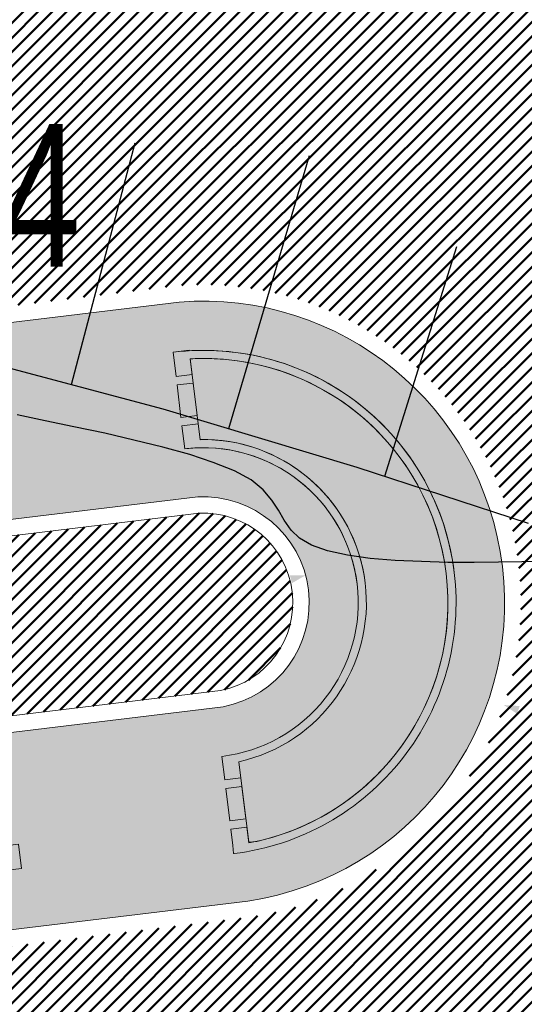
# Model space of a CAD drawing. Extents: x 2931 to 5026, y -2784 to 809.
# Tile 125 of 170: x 3221 to 3227, y -114 to -102. Entities that reach past the tile are written whole.
import ezdxf

# ---------------------------------------------------------------- set-up
doc = ezdxf.new("R2010")
doc.units = 0
doc.header["$MEASUREMENT"] = 0
doc.linetypes.add('CONTI', pattern=[0])
doc.layers.add('.', color=7, linetype='Continuous', lineweight=15)
for name, color, linetype in [('GORIZDEFAULT', 32, 'CONTI'), ('OTKOSDEFAULT', 32, 'CONTI'), ('PDF_2D - Общий', 7, 'Continuous'), ('PI_OTDEFAULT', 172, 'CONTI')]:
    doc.layers.add(name, color=color, linetype=linetype)
doc.layers.add('PDF_Размер - Конструктив', color=7, linetype='Continuous', true_color=0x66b6ff)
doc.styles.add('SHRFT', font='TXT', dxfattribs={"width": 0.75})
pattern_1 = [(45, (0, 1538.843632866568), (-0.08838834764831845, 0.08838834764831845), [])]

# ---------------------------------------------------------------- blocks, each defined once
blk = doc.blocks.new('bstrtthtytt434')
at = {"layer": 'GORIZDEFAULT', "color": 32}
blk.add_lwpolyline([(3227.217145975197, 615.605820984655), (3226.953206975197, 615.599812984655), (3226.667209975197, 615.597470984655), (3226.367243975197, 615.5929169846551), (3226.045220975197, 615.592026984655), (3225.720984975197, 615.605105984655), (3225.396748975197, 615.618184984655), (3225.092358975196, 615.641566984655), (3224.813691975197, 615.683340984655), (3224.568839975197, 615.737629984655), (3224.371768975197, 615.806645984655), (3224.222480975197, 615.890388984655), (3224.120973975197, 615.988858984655), (3224.037100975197, 616.1115999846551), (3223.967195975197, 616.2365529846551), (3223.883322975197, 616.3592939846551), (3223.777391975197, 616.4856999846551), (3223.629555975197, 616.6054699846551), (3223.425848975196, 616.716389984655), (3223.166268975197, 616.8184609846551), (3222.878753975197, 616.916106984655), (3222.549333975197, 617.007115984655), (3222.191977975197, 617.093700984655), (3221.834621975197, 617.180284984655), (3221.457420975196, 617.256566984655), (3221.102276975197, 617.3291839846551), (3220.761101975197, 617.404012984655)], dxfattribs=at)
at = {"layer": 'OTKOSDEFAULT', "color": 32}
for p, q in [((3221.425558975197, 617.774142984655), (3222.208615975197, 620.7403739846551)), ((3223.357960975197, 617.2354189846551), (3224.345224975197, 620.5847939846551)), ((3225.269063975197, 616.6503659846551), (3226.154385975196, 619.4681319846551)), ((3220.049795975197, 618.1432989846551), (3222.546167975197, 617.479121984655)), ((3222.546167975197, 617.479121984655), (3224.929340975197, 616.761220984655)), ((3224.929340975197, 616.761220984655), (3227.027970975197, 616.077002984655))]:
    blk.add_line(p, q, dxfattribs=at)
at = {"layer": 'PI_OTDEFAULT', "color": 0, "style": 'SHRFT', "width": 0.75}
blk.add_text('297.84', height=1.75, dxfattribs=at).set_placement((3216.171318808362, 619.2231326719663))

msp = doc.modelspace()

# ---------------------------------------------------------------- hatches: boundary and pattern name
at = {"layer": '.', "linetype": 'ByBlock', "lineweight": 50}
h = msp.add_hatch(dxfattribs=at)
h.set_pattern_fill('ANSI31', color=252)
h.set_pattern_definition(pattern_1)
edge = h.paths.add_edge_path()
edge.add_line((3056.579508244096, -13.72810971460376), (3060.468574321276, -22.94088155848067))
edge.add_line((3060.468574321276, -22.94088155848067), (3091.428099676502, -9.871672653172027))
edge.add_arc((3092.594819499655, -12.63550420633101), 2.999999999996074, 59.08883293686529, 112.8864824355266, ccw=False)
edge.add_line((3094.135944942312, -10.06160980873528), (3125.421424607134, -28.79386577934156))
edge.add_arc((3123.880299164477, -31.36776017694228), 3.000000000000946, 6.846905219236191, 59.0888329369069, ccw=False)
edge.add_line((3126.858903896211, -31.0101097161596), (3145.92372928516, -189.7868633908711))
edge.add_line((3145.92372928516, -189.7868633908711), (3153.629677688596, -253.9639773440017))
edge.add_line((3153.629677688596, -253.9639773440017), (3155.627738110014, -291.0431588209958))
edge.add_line((3155.627738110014, -291.0431588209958), (3160.809987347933, -390.8336176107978))
edge.add_arc((3157.814024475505, -390.9892018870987), 2.999999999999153, -86.74722545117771, 2.9727744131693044, ccw=False)
edge.add_line((3157.984247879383, -393.9843686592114), (3050.375705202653, -400.1000522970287))
edge.add_line((3050.375705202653, -400.1000522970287), (3050.943116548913, -410.0839415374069))
edge.add_line((3050.943116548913, -410.0839415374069), (3313.191871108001, -395.2423217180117))
edge.add_line((3313.191871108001, -395.2423217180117), (3312.624459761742, -385.2584324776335))
edge.add_line((3312.624459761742, -385.2584324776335), (3173.95866141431, -393.0764996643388))
edge.add_arc((3173.788438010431, -390.0813328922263), 2.999999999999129, 182.972774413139, 273.2527745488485, ccw=False)
edge.add_line((3170.792475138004, -390.2369171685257), (3164.49681413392, -269.5578782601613))
edge.add_line((3164.49681413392, -269.5578782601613), (3163.4838931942, -250.9031565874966))
edge.add_line((3163.4838931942, -250.9031565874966), (3160.81852438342, -229.0071751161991))
edge.add_arc((3164.480270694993, -229.3400365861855), 3.67684413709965, 91.76941746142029, 174.8059522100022, ccw=False)
edge.add_line((3164.36673985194, -225.6649456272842), (3165.328204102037, -225.5721756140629))
edge.add_line((3165.328204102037, -225.5721756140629), (3157.302999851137, -143.7639337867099))
edge.add_arc((3156.299241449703, -137.2508763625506), 6.589950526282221, 187.8889569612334, 278.7611968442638, ccw=False)
edge.add_line((3149.771658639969, -138.1553710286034), (3140.934979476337, -64.3232824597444))
edge.add_line((3140.934979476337, -64.3232824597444), (3139.504408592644, -51.66150844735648))
edge.add_line((3139.504408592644, -51.66150844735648), (3136.203008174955, -24.94942472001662))
edge.add_arc((3133.224403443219, -25.3070751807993), 3.000000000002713, 6.84690521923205, 59.08883293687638)
edge.add_line((3134.765528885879, -22.73318078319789), (3099.87037971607, -1.839626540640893))
edge.add_arc((3101.693711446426, 0.8191406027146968), 3.223907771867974, 157.9186088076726, 235.5584146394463, ccw=False)
edge.add_line((3098.706274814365, 2.031082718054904), (3108.700353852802, 18.51741190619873))
edge.add_arc((3111.264605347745, 16.96029461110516), 3.00000000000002, 58.73218183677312, 148.732181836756, ccw=False)
edge.add_line((3112.821722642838, 19.524546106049), (3205.618491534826, -36.82540788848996))
edge.add_line((3205.618491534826, -36.82540788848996), (3207.292050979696, -37.73551597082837))
edge.add_line((3207.292050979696, -37.73551597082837), (3243.014474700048, -51.08095955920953))
edge.add_line((3243.014474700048, -51.08095955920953), (3266.942729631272, -59.95543376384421))
edge.add_line((3266.942729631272, -59.95543376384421), (3413.241120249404, -148.0148327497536))
edge.add_line((3413.241120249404, -148.0148327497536), (3418.398145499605, -139.4471556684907))
edge.add_line((3418.398145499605, -139.4471556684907), (3272.099754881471, -51.38775668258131))
edge.add_line((3272.099754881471, -51.38775668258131), (3270.420061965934, -50.57949861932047))
edge.add_line((3270.420061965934, -50.57949861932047), (3212.929790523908, -29.25759560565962))
edge.add_line((3212.929790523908, -29.25759560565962), (3210.80888251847, -28.27790290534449))
edge.add_line((3210.80888251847, -28.27790290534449), (3103.502412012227, 36.8829291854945))
edge.add_arc((3105.05952930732, 39.44718068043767), 2.999999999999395, 149.0720988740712, 238.7321818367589, ccw=False)
edge.add_line((3102.486085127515, 40.98905780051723), (3107.443599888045, 49.26331476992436))
edge.add_line((3107.443599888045, 49.26331476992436), (3098.865452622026, 54.4029051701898))
edge.add_line((3098.865452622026, 54.4029051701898), (3093.95672483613, 46.21007528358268))
edge.add_arc((3091.383280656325, 47.75195240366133), 2.999999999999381, 238.7321818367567, 329.07209887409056, ccw=False)
edge.add_line((3089.826163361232, 45.1877009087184), (3029.258160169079, 81.96704392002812))
edge.add_line((3029.258160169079, 81.96704392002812), (3024.067769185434, 73.41953893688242))
edge.add_line((3024.067769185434, 73.41953893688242), (3099.145714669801, 27.82917167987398))
edge.add_arc((3097.588597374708, 25.26492018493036), 2.999999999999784, -31.267816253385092, 58.732181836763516, ccw=False)
edge.add_line((3100.152848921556, 23.70780297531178), (3084.60404677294, -1.897871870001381))
edge.add_line((3084.60404677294, -1.897871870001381), (3056.579508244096, -13.72810971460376))
h = msp.add_hatch(dxfattribs=at)
h.set_pattern_fill('ANSI31', color=72)
h.set_pattern_definition(pattern_1)
edge = h.paths.add_edge_path()
edge.add_line((3198.64854658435, -233.9982292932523), (3204.228626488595, -233.367908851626))
edge.add_line((3204.228626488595, -233.367908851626), (3205.797166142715, -247.2772469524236))
edge.add_line((3205.797166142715, -247.2772469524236), (3240.426562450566, -243.3715045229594))
edge.add_line((3240.426562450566, -243.3715045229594), (3240.44861768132, -243.5670523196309))
edge.add_line((3240.44861768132, -243.5670523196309), (3240.049289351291, -243.6131888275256))
edge.add_line((3240.049289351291, -243.6131888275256), (3241.597948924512, -257.3325680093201))
edge.add_line((3241.597948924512, -257.3325680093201), (3241.996162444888, -257.2875539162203))
edge.add_line((3241.996162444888, -257.2875539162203), (3242.018783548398, -257.4876696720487))
edge.add_line((3242.018783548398, -257.4876696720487), (3164.317276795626, -266.2513821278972))
edge.add_line((3164.317276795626, -266.2513821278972), (3165.502113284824, -288.8280605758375))
edge.add_line((3165.502113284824, -288.8280605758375), (3169.410030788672, -288.6174773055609))
edge.add_line((3169.410030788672, -288.6174773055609), (3168.370118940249, -270.1494968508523))
edge.add_line((3168.370118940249, -270.1494968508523), (3257.968945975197, -265.5127645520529))
edge.add_line((3257.968945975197, -265.5127645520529), (3268.704736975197, -264.363641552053))
edge.add_line((3268.704736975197, -264.363641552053), (3270.714068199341, -264.0976909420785))
edge.add_line((3270.714068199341, -264.0976909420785), (3269.535281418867, -254.5865488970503))
edge.add_line((3269.535281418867, -254.5865488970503), (3268.265415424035, -250.5242778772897))
edge.add_line((3268.265415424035, -250.5242778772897), (3268.137689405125, -237.8869574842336))
edge.add_line((3268.137689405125, -237.8869574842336), (3268.591353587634, -237.8957471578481))
edge.add_line((3268.591353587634, -237.8957471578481), (3271.151259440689, -217.8078710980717))
edge.add_line((3271.151259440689, -217.8078710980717), (3253.464385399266, -139.7315859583))
edge.add_line((3253.464385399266, -139.7315859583), (3246.166203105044, -104.1000850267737))
edge.add_line((3246.166203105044, -104.1000850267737), (3240.206266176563, -67.14129080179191))
edge.add_line((3240.206266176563, -67.14129080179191), (3243.364342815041, -51.6850304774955))
edge.add_line((3243.364342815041, -51.6850304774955), (3206.455271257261, -37.28046192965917))
edge.add_line((3206.455271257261, -37.28046192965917), (3113.046281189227, 16.0351873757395))
edge.add_line((3113.046281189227, 16.0351873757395), (3101.14519328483, -2.589174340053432))
edge.add_line((3101.14519328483, -2.589174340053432), (3134.765528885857, -22.73318078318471))
edge.add_arc((3133.22440344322, -25.30707518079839), 3.000000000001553, 6.849462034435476, 59.088832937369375, ccw=False)
edge.add_line((3136.202992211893, -24.94929180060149), (3146.943135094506, -114.3790974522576))
edge.add_line((3146.943135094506, -114.3790974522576), (3222.727371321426, -105.2196071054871))
edge.add_arc((3223.040655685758, -109.1062787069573), 3.899277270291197, 6.922887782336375, 94.60835138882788, ccw=False)
edge.add_arc((3223.040740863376, -109.1063082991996), 3.899196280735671, -81.47081594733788, 6.923470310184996, ccw=False)
edge.add_line((3223.619042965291, -112.9623812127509), (3196.190003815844, -116.2775442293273))
edge.add_arc((3198.473142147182, -133.8391582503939), 17.70940449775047, 97.40732442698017, 105.2026607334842)
edge.add_arc((3203.298833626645, -151.5864774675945), 36.10110462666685, 105.2072041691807, 108.1649889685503)
edge.add_arc((3188.026555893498, -103.8843184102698), 13.9895464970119, 277.1896508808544, 286.6895548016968, ccw=False)
edge.add_line((3189.777404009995, -117.7638696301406), (3187.842487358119, -117.9977488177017))
edge.add_arc((3184.99443761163, -119.8527308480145), 3.398874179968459, 6.9207488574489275, 33.07686530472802, ccw=False)
edge.add_arc((3184.993523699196, -119.8531430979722), 3.399831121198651, -83.07989968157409, 6.925789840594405, ccw=False)
edge.add_arc((3184.99346771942, -119.8528274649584), 3.400151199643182, 163.5011670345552, 276.9203959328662, ccw=False)
edge.add_line((3181.733315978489, -118.887198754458), (3147.972979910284, -122.9616568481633))
edge.add_line((3147.972979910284, -122.9616568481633), (3149.771658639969, -138.1553710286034))
edge.add_arc((3156.299241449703, -137.250876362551), 6.589950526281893, 187.88895696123, 278.7611968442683)
edge.add_line((3157.302999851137, -143.7639337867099), (3156.287946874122, -133.4165710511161))
edge.add_arc((3165.559726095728, -133.8587791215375), 9.282318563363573, 100.07270603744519, 177.2694053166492, ccw=False)
edge.add_line((3163.936269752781, -124.7195325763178), (3168.630711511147, -124.2499606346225))
edge.add_arc((3169.037464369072, -133.4535894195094), 9.212612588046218, 9.79482017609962, 92.53053086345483, ccw=False)
edge.add_line((3178.11578730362, -131.8863359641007), (3178.310066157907, -133.8285958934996))
edge.add_line((3178.310066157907, -133.8285958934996), (3182.539779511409, -140.6002705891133))
edge.add_line((3182.539779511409, -140.6002705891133), (3183.799722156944, -153.4426529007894))
edge.add_line((3183.799722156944, -153.4426529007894), (3187.002343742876, -153.1223035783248))
edge.add_line((3187.002343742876, -153.1223035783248), (3189.210950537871, -176.0426059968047))
edge.add_line((3189.210950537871, -176.0426059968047), (3186.060597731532, -176.3577270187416))
edge.add_line((3186.060597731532, -176.3577270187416), (3186.254695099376, -178.2981725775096))
edge.add_line((3186.254695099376, -178.2981725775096), (3183.233715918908, -183.4610461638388))
edge.add_arc((3187.73220544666, -183.0135000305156), 4.520697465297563, 185.6815518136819, 272.2770185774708)
edge.add_line((3187.911817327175, -187.5306280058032), (3193.870304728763, -186.9346170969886))
edge.add_arc((3192.734762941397, -182.3697598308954), 4.703974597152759, 283.9692133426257, 366.943481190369)
edge.add_line((3197.404238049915, -181.8010954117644), (3197.262375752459, -180.521815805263))
edge.add_line((3197.262375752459, -180.521815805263), (3193.661081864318, -179.03544577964))
edge.add_line((3193.661081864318, -179.03544577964), (3192.899904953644, -171.6494764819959))
edge.add_line((3192.899904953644, -171.6494764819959), (3189.682132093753, -171.97134134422))
edge.add_line((3189.682132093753, -171.97134134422), (3185.735106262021, -132.5118224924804))
edge.add_line((3185.735106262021, -132.5118224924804), (3188.844983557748, -132.2007501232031))
edge.add_line((3188.844983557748, -132.2007501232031), (3188.789684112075, -131.5932766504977))
edge.add_arc((3202.589761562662, -135.0886604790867), 14.23586477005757, 99.41612415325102, 165.7866270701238, ccw=False)
edge.add_line((3200.260722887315, -121.0446074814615), (3222.923904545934, -118.7776725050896))
edge.add_arc((3223.460798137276, -131.7520897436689), 12.98552106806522, 5.712137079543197, 92.3696013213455, ccw=False)
edge.add_line((3236.381839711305, -130.4596339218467), (3237.467507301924, -141.3317091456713))
edge.add_line((3237.467507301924, -141.3317091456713), (3245.489102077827, -221.5258309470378))
edge.add_arc((3232.636911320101, -222.1472607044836), 12.86720568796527, -83.64731502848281, 2.7682123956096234, ccw=False)
edge.add_line((3234.060644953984, -234.9354570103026), (3215.68325286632, -236.7736963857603))
edge.add_arc((3214.378686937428, -224.0534579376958), 12.78696048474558, 185.7956058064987, 275.8556841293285, ccw=False)
edge.add_line((3201.657087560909, -225.3446851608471), (3199.058106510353, -199.2701287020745))
edge.add_arc((3194.432319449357, -199.7328333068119), 4.648870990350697, 5.712137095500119, 93.3895282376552)
edge.add_line((3194.157459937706, -195.0920948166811), (3187.347289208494, -195.7837338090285))
edge.add_arc((3187.957506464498, -200.1406955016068), 4.399486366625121, 97.97273957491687, 185.7133964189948)
edge.add_line((3183.579875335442, -200.5786749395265), (3184.27298960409, -207.5071628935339))
edge.add_line((3184.27298960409, -207.5071628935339), (3184.892601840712, -207.998310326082))
edge.add_line((3184.892601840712, -207.998310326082), (3197.794868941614, -206.7713440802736))
edge.add_line((3197.794868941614, -206.7713440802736), (3199.787466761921, -227.5022030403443))
edge.add_arc((3189.185059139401, -228.6279906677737), 10.66200943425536, -84.22149646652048, 6.061084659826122, ccw=False)
edge.add_line((3190.258542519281, -239.2358216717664), (3179.89345328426, -240.2847402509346))
edge.add_arc((3178.567549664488, -227.3323604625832), 13.02006768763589, 184.5809880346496, 275.8448699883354, ccw=False)
edge.add_line((3165.58907542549, -228.372249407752), (3165.328204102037, -225.5721756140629))
edge.add_line((3165.328204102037, -225.5721756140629), (3164.846212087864, -225.6186821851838))
edge.add_line((3164.846212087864, -225.6186821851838), (3167.773249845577, -251.5658911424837))
edge.add_line((3167.773249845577, -251.5658911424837), (3200.231651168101, -247.9048636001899))
edge.add_line((3200.231651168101, -247.9048636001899), (3198.64854658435, -233.9982292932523))
h = msp.add_hatch(dxfattribs=at)
h.set_pattern_fill('ANSI31', color=72)
h.set_pattern_definition(pattern_1)
h.paths.add_polyline_path([(3181.397646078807, -116.1073916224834, -1.563286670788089), (3187.542640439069, -115.5157951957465), (3189.473089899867, -115.2824584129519, 0.06172320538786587), (3192.340277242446, -114.4665205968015, -0.0533669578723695), (3195.849529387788, -113.4983202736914), (3223.255860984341, -110.182993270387, 0.9294012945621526), (3222.992741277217, -108.0078998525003), (3198.199388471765, -111.0029883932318, -0.1751279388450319), (3194.856767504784, -110.1837160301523, 0.209518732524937), (3193.64573872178, -109.7921316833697), (3181.943402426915, -111.2065278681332, 0.1877390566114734), (3180.929256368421, -112.7102305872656, -0.2401408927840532), (3178.297140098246, -116.4317742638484), (3165.786678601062, -117.9438394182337), (3165.456697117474, -115.2136524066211), (3151.179601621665, -116.9392705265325), (3151.517940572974, -119.7299607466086)])
at = {"lineweight": 40, "true_color": 0xcfcfcf}
h = msp.add_hatch(color=254, dxfattribs=at)
h.dxf.hatch_style = 1
h.paths.add_polyline_path([(3181.257465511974, -114.7662098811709, -0.4142388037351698), (3183.959880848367, -111.3166759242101, -0.4142388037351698), (3187.409283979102, -114.0192582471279, -0.156351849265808), (3187.05362146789, -115.8770728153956), (3189.513221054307, -115.5797890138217), (3189.537327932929, -115.7783308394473), (3189.58956537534, -116.2127013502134), (3189.390515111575, -116.2367689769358), (3189.402568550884, -116.3360398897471), (3189.601618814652, -116.3119722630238), (3189.652845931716, -116.7338736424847), (3189.45379566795, -116.7579412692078), (3189.46584910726, -116.8572121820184), (3189.664899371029, -116.8331445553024), (3189.741243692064, -117.4660568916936), (3187.288096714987, -117.7625572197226, -0.1557464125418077), (3188.07470491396, -119.4788571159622, -0.2317036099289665), (3187.178437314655, -122.057729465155), (3187.32672732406, -122.0428964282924, 0.2221933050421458), (3188.170004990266, -119.467285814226, 0.1408534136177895), (3187.480835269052, -117.8399901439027), (3189.752800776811, -117.5653880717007, 0.04141170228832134), (3191.984219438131, -117.0937366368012, -0.01287528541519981), (3193.771172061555, -116.5579913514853, -0.03411056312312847), (3196.1649042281, -116.0791229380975), (3223.592156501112, -112.7641768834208, 0.4058007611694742), (3226.712962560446, -108.6603924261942, 0.4021253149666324), (3222.74735845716, -105.4186491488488), (3146.949978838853, -114.5797144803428), (3149.771658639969, -138.1553710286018), (3147.950521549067, -122.7719476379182), (3156.921480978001, -121.6849391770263), (3156.921437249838, -121.6845790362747), (3182.028230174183, -118.6501231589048, 0.1273604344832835), (3181.816666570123, -120.2387059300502, 0.4142402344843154), (3185.379045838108, -123.0296650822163, 0.1212819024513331), (3186.809641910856, -122.4876415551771), (3186.8012619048, -122.4038642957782), (3186.803950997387, -122.3743489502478, -0.1261586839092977), (3185.367486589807, -122.9344642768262, -0.414239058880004), (3181.911966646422, -120.2271346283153, -0.1559367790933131), (3182.266642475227, -118.3694902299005), (3179.813495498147, -118.6659905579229), (3179.737151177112, -118.033078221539), (3179.935498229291, -118.0090956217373), (3179.923510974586, -117.9098167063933), (3179.725097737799, -117.9338073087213), (3179.673870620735, -117.5119059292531), (3179.872565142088, -117.4878813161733), (3179.860577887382, -117.3886024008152), (3179.661817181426, -117.4126350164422), (3179.58547286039, -116.7797226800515), (3182.045568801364, -116.4823786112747, -0.15614960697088)])
h.paths.add_polyline_path([(3177.307054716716, -112.4215759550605), (3177.373348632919, -112.9675659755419), (3177.374341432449, -112.9674461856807), (3177.308047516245, -112.4214561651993)], flags=0)
h.paths.add_polyline_path([(3171.893676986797, -116.8028170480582), (3171.593830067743, -114.3208634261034), (3171.792383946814, -114.2968558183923), (3172.092230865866, -116.7788094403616), (3177.751046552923, -116.0948407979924), (3177.457332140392, -113.6625098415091), (3176.960841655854, -113.7225416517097), (3176.948788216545, -113.6232707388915), (3177.445343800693, -113.5632310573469), (3177.385402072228, -113.0668368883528), (3177.583961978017, -113.0428789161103), (3177.961659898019, -116.1701537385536), (3166.048354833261, -117.6100145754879), (3165.736454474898, -115.0287900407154), (3165.670656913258, -114.4827397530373), (3165.869210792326, -114.4587321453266), (3166.23485527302, -117.4867360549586)], flags=0)
h.paths.add_polyline_path([(3178.236302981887, -116.2376922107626, 0.2107848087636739), (3180.631489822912, -113.1781834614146), (3180.733321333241, -112.6686946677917, -0.1928085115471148), (3181.87114312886, -111.0137823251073), (3193.623617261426, -109.5933487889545, -0.2075606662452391), (3194.978970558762, -110.0245257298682, 0.1744475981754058), (3198.176770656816, -110.8042657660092), (3222.975688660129, -107.8085518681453, -0.3945143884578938), (3224.333546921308, -108.9485447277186, -0.394851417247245), (3223.28644252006, -110.3807487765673), (3195.878103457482, -113.6963196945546, 0.05745828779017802), (3192.155797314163, -114.7568678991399, -0.05072584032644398), (3189.501167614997, -115.4805181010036), (3187.228705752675, -115.7551804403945, 0.1412550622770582), (3187.510043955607, -114.0070240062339, 0.4142343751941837), (3183.947664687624, -111.2160648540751, 0.4141757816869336), (3181.156705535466, -114.7784441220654, 0.1269035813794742), (3181.739940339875, -116.2675007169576), (3151.342148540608, -119.9414161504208), (3150.956934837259, -116.7646866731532), (3165.631150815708, -114.9911583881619), (3165.961131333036, -117.7212892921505)], flags=16)
h.paths.add_polyline_path([(3169.018638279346, -114.6824488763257), (3169.006584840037, -114.5831779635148), (3169.502975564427, -114.5232085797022), (3169.51502900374, -114.6224794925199)], flags=0)
h.paths.add_polyline_path([(3168.514594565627, -112.178044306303), (3168.512611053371, -112.1782851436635), (3168.807914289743, -114.6103728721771), (3168.808438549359, -114.6103092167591)], flags=0)
h.paths.add_polyline_path([(3178.297140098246, -116.4317742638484, 0.2129787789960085), (3180.826739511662, -113.2223713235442), (3180.929256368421, -112.7102305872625, -0.1877390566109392), (3181.943402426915, -111.2065278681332), (3193.645738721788, -109.7921316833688, -0.2095187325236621), (3194.856767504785, -110.1837160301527, 0.1751279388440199), (3198.199388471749, -111.0029883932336), (3222.992741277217, -108.0078998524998, -0.3928100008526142), (3224.135005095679, -108.9726516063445, -0.3931683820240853), (3223.255485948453, -110.1830386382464), (3195.849529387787, -113.4983202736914, 0.05746184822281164), (3192.081367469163, -114.5711351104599, -0.0506238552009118), (3189.473089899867, -115.2824584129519), (3187.542640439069, -115.5157951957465, 0.1148720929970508), (3187.70858578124, -113.9829171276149, 0.4142371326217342), (3183.923557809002, -111.0175230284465, 0.4141819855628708), (3180.958163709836, -114.8025510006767, 0.102348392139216), (3181.397646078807, -116.1073916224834), (3156.708813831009, -119.0913506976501), (3156.372806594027, -116.3115843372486), (3165.456703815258, -115.2137078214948), (3165.786684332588, -117.9438387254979)], flags=0)
h.paths.add_polyline_path([(3168.522253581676, -114.7424678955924), (3168.024906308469, -114.8028556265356), (3168.012816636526, -114.7032863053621), (3168.510200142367, -114.6431969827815)], flags=0)
h.paths.add_polyline_path([(3170.01141370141, -114.5624604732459), (3169.999360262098, -114.4631895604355), (3170.495750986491, -114.4032201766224), (3170.507804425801, -114.5024910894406)], flags=0)
h.paths.add_polyline_path([(3167.533515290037, -114.8625201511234), (3167.033189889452, -114.9232694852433), (3167.021033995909, -114.8231547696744), (3167.521395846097, -114.7627056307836)], flags=0)
h.paths.add_polyline_path([(3171.004189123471, -114.4424720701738), (3170.992135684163, -114.343201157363), (3171.488526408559, -114.2832317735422), (3171.500579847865, -114.3825026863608)], flags=0)
h.paths.add_polyline_path([(3166.540806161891, -114.9830545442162), (3166.040480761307, -115.0438038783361), (3166.028258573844, -114.9431431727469), (3166.528620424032, -114.8826940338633)], flags=0)
h.paths.add_polyline_path([(3171.996964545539, -114.3224836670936), (3171.98491110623, -114.2232127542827), (3172.48130183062, -114.1632433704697), (3172.493355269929, -114.262514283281)], flags=0)
h.paths.add_polyline_path([(3165.935008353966, -115.0047824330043), (3165.736454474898, -115.0287900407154), (3165.670656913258, -114.4827397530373), (3165.869210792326, -114.4587321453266)], flags=0)
h.paths.add_polyline_path([(3165.857157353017, -114.3594612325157), (3165.658603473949, -114.3834688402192), (3165.592309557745, -113.8374788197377), (3165.790863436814, -113.8134712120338)], flags=0)
h.paths.add_polyline_path([(3172.989739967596, -114.2024952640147), (3172.977686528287, -114.1032243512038), (3173.474077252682, -114.0432549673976), (3173.486130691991, -114.1425258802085)], flags=0)
h.paths.add_polyline_path([(3165.778809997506, -113.714200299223), (3165.580256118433, -113.7382079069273), (3165.514458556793, -113.1921576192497), (3165.713012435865, -113.1681500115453)], flags=0)
h.paths.add_polyline_path([(3173.98251538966, -114.0825068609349), (3173.970461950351, -113.983235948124), (3174.466852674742, -113.9232665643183), (3174.478906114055, -114.022537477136)], flags=0)
h.paths.add_polyline_path([(3174.975290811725, -113.9625184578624), (3174.963237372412, -113.8632475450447), (3175.45962809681, -113.803278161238), (3175.47168153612, -113.9025490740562)], flags=0)
h.paths.add_polyline_path([(3163.221862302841, -115.0556809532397), (3158.257985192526, -115.655622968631), (3158.245931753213, -115.5563520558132), (3157.993802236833, -113.4715423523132), (3162.957679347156, -112.8716003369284), (3163.020959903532, -113.3927726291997), (3162.821413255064, -113.41690027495), (3162.833466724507, -113.5161714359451), (3163.032516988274, -113.4921038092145), (3163.083744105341, -113.9140051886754), (3162.884693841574, -113.9380728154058), (3162.896747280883, -114.0373437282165), (3163.09579754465, -114.0132761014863), (3163.146528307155, -114.4352377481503), (3162.947974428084, -114.4592453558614), (3162.960027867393, -114.5585162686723), (3163.158581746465, -114.5345086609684)], flags=0)
h.paths.add_polyline_path([(3163.644760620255, -118.5552216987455), (3163.908447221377, -120.7393625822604), (3158.944570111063, -121.3393045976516), (3158.680883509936, -119.1551637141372)], flags=16)
h.paths.add_polyline_path([(3163.146528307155, -114.4352377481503), (3162.947974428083, -114.4592453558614), (3162.897243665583, -114.037283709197), (3163.09579754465, -114.0132761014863)], flags=0)
h.paths.add_polyline_path([(3163.083744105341, -113.9140051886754), (3162.885190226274, -113.9380127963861), (3162.833963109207, -113.5161114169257), (3163.032516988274, -113.4921038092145)], flags=0)
h.paths.add_polyline_path([(3163.499286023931, -120.6881068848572), (3159.329905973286, -121.1943515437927), (3159.090050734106, -119.206469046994), (3163.259430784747, -118.7002243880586)], flags=0)
h.paths.add_polyline_path([(3175.968066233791, -113.8425300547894), (3175.956012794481, -113.7432591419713), (3176.452397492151, -113.683240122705), (3176.46445093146, -113.7825110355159)], flags=0)
h.paths.add_polyline_path([(3177.373348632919, -112.9675659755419), (3177.307054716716, -112.4215759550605), (3177.505614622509, -112.3976179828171), (3177.571908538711, -112.9436080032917)], flags=0)
h.paths.add_polyline_path([(3177.295001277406, -112.3223050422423), (3177.229203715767, -111.7762547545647), (3177.427763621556, -111.7522967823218), (3177.493561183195, -112.2983470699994)], flags=0)
h.paths.add_polyline_path([(3156.609536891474, -119.1033545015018), (3151.516596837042, -119.7188773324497), (3151.179596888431, -116.9392314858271), (3156.273529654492, -116.3235881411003)], flags=0)
h.paths.add_polyline_path([(3181.859089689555, -110.914511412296), (3181.847036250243, -110.8152404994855), (3182.043109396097, -110.7915427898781), (3182.040094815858, -110.7667150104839), (3181.844519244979, -110.7903625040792), (3181.82041236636, -110.5918206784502), (3182.015987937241, -110.568173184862), (3182.012975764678, -110.5433652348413), (3181.817399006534, -110.5670029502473), (3181.805345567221, -110.4677320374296), (3193.718650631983, -109.0278712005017), (3193.730704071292, -109.1271421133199), (3193.52966704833, -109.1514397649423), (3193.532681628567, -109.1762675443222), (3193.733717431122, -109.1519598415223), (3193.757824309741, -109.3505016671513), (3193.556788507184, -109.3748093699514), (3193.559800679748, -109.3996173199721), (3193.760341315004, -109.3753796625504), (3193.772394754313, -109.4746505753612)], flags=0)
h.paths.add_polyline_path([(3181.859089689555, -110.914511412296), (3181.847036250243, -110.8152404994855), (3193.760341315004, -109.3753796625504), (3193.772394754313, -109.4746505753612)], flags=0)
h.paths.add_polyline_path([(3181.844519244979, -110.7903625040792), (3181.82041236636, -110.5918206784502), (3182.018966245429, -110.5678130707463), (3182.043073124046, -110.7663548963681)], flags=0)
h.paths.add_polyline_path([(3193.559270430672, -109.3745092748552), (3193.535163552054, -109.1759674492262), (3193.733717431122, -109.1519598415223), (3193.757824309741, -109.3505016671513)], flags=0)
h.paths.add_polyline_path([(3195.889660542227, -113.7956508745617), (3205.817414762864, -112.5957668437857), (3205.880695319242, -113.116939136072), (3205.681142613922, -113.1410168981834), (3205.693196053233, -113.2402878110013), (3205.892748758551, -113.2162100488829), (3205.943479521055, -113.6381716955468), (3205.744423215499, -113.6621895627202), (3205.756476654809, -113.7614604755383), (3205.955532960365, -113.737442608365), (3206.006760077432, -114.1593439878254), (3205.807703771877, -114.1833618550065), (3205.819757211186, -114.2826327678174), (3206.018813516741, -114.2586149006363), (3206.081597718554, -114.7798474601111), (3196.153843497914, -115.9797314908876), (3196.141790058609, -115.8804605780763), (3196.181002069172, -115.8756994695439), (3196.129774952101, -115.4537980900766), (3196.329321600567, -115.4296704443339), (3196.317268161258, -115.330399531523), (3196.117721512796, -115.3545271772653), (3196.066990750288, -114.9325655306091), (3196.266041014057, -114.9084979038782), (3196.253987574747, -114.8092269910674), (3196.054937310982, -114.8332946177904), (3196.003710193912, -114.41139323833), (3196.20276045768, -114.3873256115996), (3196.19070701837, -114.2880546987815), (3195.991656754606, -114.3121223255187), (3195.940925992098, -113.8901606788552), (3195.901713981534, -113.8949217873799)], flags=0)
h.paths.add_polyline_path([(3196.003710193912, -114.41139323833), (3196.202264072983, -114.3873856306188), (3196.253491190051, -114.8092870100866), (3196.054937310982, -114.8332946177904)], flags=0)
h.paths.add_polyline_path([(3196.066990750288, -114.9325655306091), (3196.26554462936, -114.9085579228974), (3196.31627539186, -115.3305195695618), (3196.117721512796, -115.3545271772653)], flags=0)
h.paths.add_polyline_path([(3198.449823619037, -110.6720394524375), (3198.387039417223, -110.1508068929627), (3198.586592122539, -110.1267291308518), (3198.574538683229, -110.0274582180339), (3198.374985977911, -110.0515359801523), (3198.324255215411, -109.6295743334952), (3198.523311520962, -109.6055564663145), (3198.511258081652, -109.5062855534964), (3198.312201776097, -109.5303034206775), (3198.260974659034, -109.1084020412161), (3198.460030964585, -109.0843841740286), (3198.447977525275, -108.9851132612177), (3198.248921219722, -109.0091311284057), (3198.186137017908, -108.4878985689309), (3220.027146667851, -105.8481597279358), (3220.291131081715, -108.0322644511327)], flags=16)
h.paths.add_polyline_path([(3198.447481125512, -108.9851731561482), (3198.248921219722, -109.0091311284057), (3198.19819045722, -108.5871694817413), (3209.911750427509, -107.1714611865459), (3209.910984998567, -107.1651571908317), (3198.396750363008, -108.5632115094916)], flags=0)
h.paths.add_polyline_path([(3198.438266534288, -110.5727082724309), (3198.387039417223, -110.1508068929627), (3198.585599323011, -110.126848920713), (3198.636826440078, -110.5487503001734)], flags=0)
h.paths.add_polyline_path([(3198.374985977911, -110.0515359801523), (3198.324255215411, -109.6295743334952), (3198.522815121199, -109.605616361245), (3198.573545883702, -110.0275780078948)], flags=16)
h.paths.add_polyline_path([(3198.312201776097, -109.5303034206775), (3198.260974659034, -109.1084020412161), (3198.459534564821, -109.0844440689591), (3198.510761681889, -109.5063454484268)], flags=16)
h.paths.add_polyline_path([(3208.787564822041, -112.8624559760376), (3220.700863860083, -111.4225455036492), (3220.736875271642, -111.7203763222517), (3220.538023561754, -111.7444199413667), (3220.547063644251, -111.8188731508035), (3220.745865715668, -111.7948355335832), (3220.769873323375, -111.9933894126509), (3220.571170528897, -112.0174150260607), (3220.580210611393, -112.09186823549), (3220.778863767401, -112.0678486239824), (3220.814875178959, -112.3656794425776), (3208.901576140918, -113.8055899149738), (3208.865564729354, -113.5077590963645), (3209.064416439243, -113.4837154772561), (3209.055376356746, -113.4092622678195), (3208.856574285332, -113.4332998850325), (3208.832566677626, -113.2347460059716), (3209.0312694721, -113.210720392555), (3209.022229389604, -113.1362671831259), (3208.823576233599, -113.1602867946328)], flags=0)
h.paths.add_polyline_path([(3208.832566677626, -113.2347460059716), (3209.031120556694, -113.2107383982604), (3209.055128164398, -113.4092922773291), (3208.856574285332, -113.4332998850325)], flags=0)
h.paths.add_polyline_path([(3210.089786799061, -108.6356767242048), (3210.038807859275, -108.2137452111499), (3210.237957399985, -108.1896655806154), (3210.225903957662, -108.0903946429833), (3210.026804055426, -108.1144682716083), (3209.975825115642, -107.6925367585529), (3210.174676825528, -107.6684931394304), (3210.162623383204, -107.5692222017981), (3209.96382131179, -107.5932598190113), (3209.912842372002, -107.1713283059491), (3210.11139625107, -107.1473206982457), (3219.640311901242, -105.9903231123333), (3219.882019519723, -107.9810027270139), (3210.353103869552, -109.1380003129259), (3210.289184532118, -108.6115670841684)], flags=0)
h.paths.add_polyline_path([(3210.089786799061, -108.6356767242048), (3210.038807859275, -108.2137452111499), (3210.237361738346, -108.1897376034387), (3210.28834067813, -108.6116691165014)], flags=0)
h.paths.add_polyline_path([(3210.026804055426, -108.1144682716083), (3209.975825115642, -107.6925367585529), (3210.174378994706, -107.6685291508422), (3210.225357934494, -108.0904606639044)], flags=0)
h.paths.add_polyline_path([(3226.023072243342, -108.7461733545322, -0.3857639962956), (3223.699042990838, -112.032660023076), (3223.69926124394, -112.0326335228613, 0.3857442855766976), (3226.023072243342, -108.7461733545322, 0.383158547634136), (3223.007289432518, -106.1108653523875, 0.009857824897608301), (3222.887999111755, -106.1148937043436, -0.3946187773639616)], flags=16)
h.paths.add_polyline_path([(3224.930706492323, -108.8755845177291, 0.383963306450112), (3223.013347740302, -107.2048612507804, 0.02596744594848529), (3222.816586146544, -107.2183259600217), (3222.782563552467, -106.9368748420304), (3222.981117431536, -106.9128672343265), (3223.004347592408, -107.105018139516, -0.3850118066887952), (3225.029977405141, -108.8635310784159, -0.3853313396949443), (3223.481934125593, -111.0562099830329), (3223.505892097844, -111.2547698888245), (3223.307338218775, -111.2787774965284), (3223.272581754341, -110.9908674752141, 0.4143712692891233)], flags=16)
h.paths.add_polyline_path([(3223.31989045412, -111.3825712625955), (3223.518444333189, -111.3585636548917), (3223.5664595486, -111.7556714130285), (3223.367905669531, -111.7796790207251)], flags=0)
edge = h.paths.add_edge_path(flags=16)
edge.add_arc((3223.048115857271, -109.107387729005), 3.096805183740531, 6.922875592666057, 93.25054612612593)
edge.add_arc((3223.048314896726, -109.1081101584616), 3.097537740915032, 93.25346416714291, 96.95263779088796)
edge.add_line((3222.673361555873, -106.0333499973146), (3222.685464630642, -106.1326148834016))
edge.add_line((3222.685464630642, -106.1326148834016), (3222.709533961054, -106.331262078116))
edge.add_line((3222.709533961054, -106.331262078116), (3222.709385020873, -106.3312800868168))
edge.add_line((3222.709385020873, -106.3312800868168), (3222.673307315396, -106.0329032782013))
edge.add_line((3222.673307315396, -106.0329032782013), (3222.87170023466, -106.0088144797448))
edge.add_line((3222.87170023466, -106.0088144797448), (3222.872519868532, -106.0155649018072))
edge.add_arc((3223.048115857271, -109.107387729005), 3.096805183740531, 6.9228755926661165, 93.25054612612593, ccw=False)
edge.add_arc((3223.048170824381, -109.1074294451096), 3.09675564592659, -83.16853328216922, 6.923764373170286, ccw=False)
edge.add_line((3223.416527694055, -112.1821991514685), (3223.416528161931, -112.1822030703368))
edge.add_spline(control_points=[(3223.416528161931, -112.1822030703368), (3223.418166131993, -112.1820041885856), (3223.419804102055, -112.1818053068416), (3223.42139243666, -112.1816124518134)], knot_values=[0, 0, 0, 0, 1, 1, 1, 1], degree=3, periodic=0)
edge.add_arc((3223.048170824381, -109.1074294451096), 3.09675564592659, 276.9237675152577, 366.9237643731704)
h.paths.add_polyline_path([(3222.76995247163, -106.8321816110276), (3222.721937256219, -106.4350738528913), (3222.920491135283, -106.4110662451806), (3222.968506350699, -106.8081740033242)], flags=16)
at = {"layer": 'PDF_2D - Общий', "transparency": 33554559}
for points in [[(3222.87170023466, -106.0088144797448), (3222.872519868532, -106.0155649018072), (3223.551281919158, -106.0517646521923), (3224.205803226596, -106.235109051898), (3224.804553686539, -106.5568850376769), (3225.318694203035, -107.0015050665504), (3225.723418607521, -107.5476033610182), (3225.999309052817, -108.1688283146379), (3226.132963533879, -108.8352773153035), (3226.118014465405, -109.5148337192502), (3225.955222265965, -110.1747672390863), (3225.652308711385, -110.7832651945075), (3225.223951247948, -111.3110449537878), (3224.690779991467, -111.7326341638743), (3224.078492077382, -112.0277878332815), (3223.416528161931, -112.1822030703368), (3223.404673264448, -112.0829080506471), (3223.404573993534, -112.0829201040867), (3223.380566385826, -111.8843662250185), (3223.579126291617, -111.8604082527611), (3223.60235042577, -112.0525095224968), (3224.263416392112, -111.8467280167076), (3224.859637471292, -111.4947466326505), (3225.359144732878, -111.0153435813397), (3225.7353230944, -110.4340631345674), (3225.968024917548, -109.7820105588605), (3226.044897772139, -109.0939280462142), (3225.961836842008, -108.4065280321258), (3225.72325829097, -107.7565964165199), (3225.341877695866, -107.1787529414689), (3224.838058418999, -106.7038178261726), (3224.238663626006, -106.3572386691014), (3223.575796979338, -106.1574301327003), (3222.884702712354, -106.1150719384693), (3222.907938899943, -106.3072724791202), (3222.709545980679, -106.3313612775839), (3222.673307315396, -106.0329032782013)], [(3222.981117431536, -106.9128672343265), (3223.004347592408, -107.105018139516), (3223.089733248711, -107.1051270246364), (3223.659342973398, -107.2014215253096), (3224.177668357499, -107.4565052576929), (3224.601433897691, -107.8491395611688), (3224.895324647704, -108.3464917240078), (3225.034810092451, -108.9070659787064), (3225.008222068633, -109.4841280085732), (3224.817876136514, -110.0295478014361), (3224.479499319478, -110.4977977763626), (3224.021490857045, -110.8498200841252), (3223.481934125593, -111.0562099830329), (3223.505892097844, -111.2547698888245), (3223.307338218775, -111.2787774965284), (3223.272581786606, -110.990867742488), (3223.778262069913, -110.8572416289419), (3224.228328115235, -110.5908006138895), (3224.588716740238, -110.2117477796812), (3224.8320824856, -109.7487381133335), (3224.939981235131, -109.2369512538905), (3224.904226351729, -108.715156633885), (3224.727599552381, -108.2228569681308), (3224.423396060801, -107.7973718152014), (3224.014721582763, -107.4709512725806), (3223.532534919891, -107.268344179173), (3223.013347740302, -107.2048612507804), (3222.816586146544, -107.2183259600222), (3222.782563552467, -106.9368748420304)], [(3208.865564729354, -113.5077590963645), (3209.064118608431, -113.4837514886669), (3209.088126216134, -113.6823053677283), (3220.60431749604, -112.2904101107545), (3220.580309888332, -112.0918562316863), (3220.778863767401, -112.0678486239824), (3220.814875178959, -112.3656794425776), (3208.901576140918, -113.8055899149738)]]:
    msp.add_hatch(color=2, dxfattribs=at).paths.add_polyline_path(points)
at = {"layer": 'PDF_2D - Общий', "true_color": 0xcccccc, "transparency": 33554559}
msp.add_hatch(color=254, dxfattribs=at).paths.add_polyline_path([(3223.007289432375, -106.1108653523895), (3223.679362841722, -106.1778457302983), (3224.319387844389, -106.3936239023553), (3224.894856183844, -106.7472383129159), (3225.3765402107, -107.2207309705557), (3225.739915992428, -107.7900827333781), (3225.966560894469, -108.4263531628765), (3226.044948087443, -109.0972461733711), (3225.971080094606, -109.7685944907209), (3225.74878552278, -110.406388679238), (3225.389286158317, -110.9781896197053), (3224.910867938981, -111.4549816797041), (3224.337784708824, -111.8125146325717), (3223.699261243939, -112.0326335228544), (3223.601926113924, -112.0444519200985), (3223.481934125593, -111.0562099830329), (3224.021490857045, -110.8498200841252), (3224.479499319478, -110.4977977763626), (3224.817876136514, -110.0295478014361), (3225.008222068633, -109.4841280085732), (3225.034810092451, -108.9070659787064), (3224.895324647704, -108.3464917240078), (3224.601433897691, -107.8491395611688), (3224.177668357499, -107.4565052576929), (3223.659342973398, -107.2014215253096), (3223.089733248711, -107.1051270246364), (3223.014550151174, -107.104837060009), (3223.005020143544, -107.1059941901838), (3222.884702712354, -106.1150719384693)])

# ---------------------------------------------------------------- linework, layer by layer
at = {"layer": 'PDF_2D - Общий', "lineweight": 5}
for points in [[(3147.163304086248, -114.5539314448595), (3222.74735845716, -105.4186491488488, -0.4021253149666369), (3226.712962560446, -108.6603924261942, -0.4058007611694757), (3223.592156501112, -112.7641768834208), (3196.164904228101, -116.0791229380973, 0.03411056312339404), (3193.771172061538, -116.55799135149, 0.0128752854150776), (3191.98421943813, -117.0937366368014, -0.04141170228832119), (3189.75280077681, -117.5653880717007), (3187.480835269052, -117.8399901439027, -0.1408534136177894), (3188.170004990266, -119.467285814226, -0.4142402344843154), (3185.379045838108, -123.0296650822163, -0.4142402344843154), (3181.816666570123, -120.2387059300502, -0.1273604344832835), (3182.028230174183, -118.6501231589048), (3156.921437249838, -121.6845790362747), (3156.94554412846, -121.8831208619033), (3181.73365331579, -118.8871579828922, 0.1026330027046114), (3181.618124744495, -120.262812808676, 0.4141875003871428), (3185.403152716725, -123.2282069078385)], [(3222.673307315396, -106.0329032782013), (3222.709545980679, -106.3313612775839), (3222.907938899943, -106.3072724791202), (3222.884702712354, -106.1150719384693), (3222.907938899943, -106.3072724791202), (3222.709385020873, -106.3312800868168), (3222.673307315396, -106.0329032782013), (3222.87170023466, -106.0088144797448), (3222.872519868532, -106.0155649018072, -0.3955629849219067), (3226.12234315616, -108.7341199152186, -0.4142219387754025), (3223.42139243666, -112.1816124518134, 0.4142219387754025), (3226.12234315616, -108.7341199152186, 0.414215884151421), (3222.673361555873, -106.0333499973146), (3222.685464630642, -106.1326148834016)]]:
    msp.add_lwpolyline(points, format="xyb", dxfattribs=at)
for points in [[(3222.884702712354, -106.1150719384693), (3223.005020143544, -107.1059941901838), (3223.014550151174, -107.104837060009, -0.009527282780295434), (3223.089733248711, -107.1051270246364, -0.3728073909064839), (3225.029977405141, -108.8635310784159, -0.3853313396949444), (3223.481934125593, -111.0562099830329), (3223.601926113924, -112.0444519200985), (3223.69926124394, -112.0326335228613, 0.3857442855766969), (3226.023072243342, -108.7461733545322, 0.3831585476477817), (3223.007289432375, -106.1108653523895, 0.01013047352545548), (3222.884702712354, -106.1150719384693, -0.3949370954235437), (3226.023072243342, -108.7461733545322, 0.3949370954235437)], [(3223.481934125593, -111.0562099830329, 0.3853313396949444), (3225.029977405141, -108.8635310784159, 0.3728073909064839), (3223.089733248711, -107.1051270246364, 0.01067589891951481), (3223.004347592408, -107.105018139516, -0.3850118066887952), (3225.029977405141, -108.8635310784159, -0.3853313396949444)], [(3223.273574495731, -110.9907472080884, 0.4142171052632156), (3224.930706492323, -108.8755845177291, 0.383963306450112), (3223.013347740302, -107.2048612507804), (3223.016375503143, -107.2044936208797, 0.0259034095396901), (3222.81658614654, -107.2183259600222, -0.4140453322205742), (3224.930706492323, -108.8755845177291, -0.4142171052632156)], [(3180.631489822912, -113.1781834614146, -0.2107848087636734), (3178.236302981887, -116.2376922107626), (3165.961131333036, -117.7212892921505), (3165.631150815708, -114.9911583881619), (3150.956934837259, -116.7646866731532), (3151.342148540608, -119.9414161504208), (3181.739940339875, -116.2675007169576, -0.1269035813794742), (3181.156705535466, -114.7784441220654, -0.4141757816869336), (3183.947664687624, -111.2160648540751, -0.4142343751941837), (3187.510043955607, -114.0070240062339, -0.1412550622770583), (3187.228705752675, -115.7551804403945), (3189.501167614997, -115.4805181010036, 0.05072584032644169), (3192.155797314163, -114.7568678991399, -0.05745828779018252), (3195.878103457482, -113.6963196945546), (3223.28644252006, -110.3807487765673, 0.3948514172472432), (3224.333546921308, -108.9485447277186, 0.3945143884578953), (3222.975688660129, -107.8085518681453), (3198.176770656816, -110.8042657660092, -0.174447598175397), (3194.978970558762, -110.0245257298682, 0.2075606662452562), (3193.623617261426, -109.5933487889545), (3181.87114312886, -111.0137823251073, 0.1928085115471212), (3180.733321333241, -112.6686946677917)], [(3180.929256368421, -112.7102305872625, -0.1877390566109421), (3181.943402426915, -111.2065278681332), (3193.645738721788, -109.7921316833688, -0.2095187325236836), (3194.856767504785, -110.1837160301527, 0.1751279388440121), (3198.199388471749, -111.0029883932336), (3222.992741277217, -108.0078998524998, -0.3928100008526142), (3224.135005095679, -108.9726516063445, -0.3931683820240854), (3223.255485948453, -110.1830386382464), (3195.849529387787, -113.4983202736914, 0.05746184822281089), (3192.081367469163, -114.5711351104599, -0.05062385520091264), (3189.473089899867, -115.2824584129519), (3187.542640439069, -115.5157951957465, 0.1148720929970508), (3187.70858578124, -113.9829171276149, 0.4142371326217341), (3183.923557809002, -111.0175230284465, 0.4141819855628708), (3180.958163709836, -114.8025510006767, 0.102348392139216), (3181.397646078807, -116.1073916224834), (3156.708813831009, -119.0913506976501), (3156.372806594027, -116.3115843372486), (3165.456703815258, -115.2137078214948), (3165.786684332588, -117.9438387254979), (3178.297140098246, -116.4317742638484, 0.2129787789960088), (3180.826739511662, -113.2223713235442)]]:
    msp.add_lwpolyline(points, format="xyb", close=True, dxfattribs=at)
for points in [[(3222.968506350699, -106.8081740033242), (3222.920491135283, -106.4110662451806), (3222.721937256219, -106.4350738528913), (3222.76995247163, -106.8321816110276)], [(3222.968506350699, -106.8081740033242), (3222.920491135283, -106.4110662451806), (3222.721937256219, -106.4350738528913), (3222.76995247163, -106.8321816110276)], [(3222.782563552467, -106.9368748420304), (3222.981117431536, -106.9128672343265), (3223.004347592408, -107.105018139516), (3222.981117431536, -106.9128672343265), (3222.782563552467, -106.9368748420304), (3222.816586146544, -107.2183259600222)], [(3223.505892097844, -111.2547698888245), (3223.307338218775, -111.2787774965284), (3223.272581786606, -110.990867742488), (3223.307338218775, -111.2787774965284), (3223.505892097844, -111.2547698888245), (3223.481934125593, -111.0562099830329)], [(3223.31989045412, -111.3825712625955), (3223.367905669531, -111.7796790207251), (3223.5664595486, -111.7556714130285), (3223.518444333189, -111.3585636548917)], [(3223.5664595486, -111.7556714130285), (3223.518444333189, -111.3585636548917), (3223.31989045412, -111.3825712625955), (3223.367905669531, -111.7796790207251)], [(3223.404673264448, -112.0829080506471), (3223.404573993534, -112.0829201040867), (3223.380566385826, -111.8843662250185), (3223.579126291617, -111.8604082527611), (3223.60235042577, -112.0525095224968), (3223.579126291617, -111.8604082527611), (3223.380566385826, -111.8843662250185), (3223.404573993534, -112.0829201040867), (3223.404673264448, -112.0829080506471), (3223.416528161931, -112.1822030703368)], [(3208.901576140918, -113.8055899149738), (3208.865564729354, -113.5077590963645), (3209.064118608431, -113.4837514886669), (3209.088126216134, -113.6823053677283), (3220.60431749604, -112.2904101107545), (3209.088126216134, -113.6823053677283), (3209.064118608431, -113.4837514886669), (3208.865564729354, -113.5077590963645), (3208.901576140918, -113.8055899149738), (3220.814875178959, -112.3656794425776), (3220.778863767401, -112.0678486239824), (3220.580309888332, -112.0918562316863), (3220.60431749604, -112.2904101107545), (3220.580309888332, -112.0918562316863), (3220.778863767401, -112.0678486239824), (3220.814875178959, -112.3656794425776)]]:
    msp.add_lwpolyline(points, close=True, dxfattribs=at)
msp.add_arc((3223.048153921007, -109.1074272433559), 2.996772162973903, 280.6571179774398, 6.923710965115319, dxfattribs=at)
msp.add_arc((3223.048153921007, -109.1074272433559), 2.996772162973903, 280.6571179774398, 6.923710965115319, dxfattribs=at)
for points in [[(3222.673361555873, -106.0333499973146), (3222.673857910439, -106.033289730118), (3222.674354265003, -106.0332294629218), (3222.674850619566, -106.0331691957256)], [(3223.273574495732, -110.9907472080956), (3223.273276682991, -110.9907833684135), (3223.272929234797, -110.9908255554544), (3223.272581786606, -110.990867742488)], [(3223.273574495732, -110.9907472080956), (3223.273276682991, -110.9907833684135), (3223.272929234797, -110.9908255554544), (3223.272581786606, -110.990867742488)], [(3223.42139243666, -112.1816124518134), (3223.419804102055, -112.1818053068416), (3223.418166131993, -112.1820041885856), (3223.416528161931, -112.1822030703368)], [(3223.42139243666, -112.1816124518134), (3223.419804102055, -112.1818053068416), (3223.418166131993, -112.1820041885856), (3223.416528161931, -112.1822030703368)]]:
    msp.add_open_spline(points, degree=3, dxfattribs=at)
at = {"layer": 'PDF_2D - Общий', "color": 2, "lineweight": 0, "transparency": 33554559}
for points in [[(3222.76995247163, -106.8321816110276), (3222.721937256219, -106.4350738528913), (3222.968506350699, -106.8081740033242), (3222.920491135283, -106.4110662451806)], [(3223.518444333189, -111.3585636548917), (3223.5664595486, -111.7556714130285), (3223.31989045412, -111.3825712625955), (3223.367905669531, -111.7796790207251)]]:
    msp.add_solid(points, dxfattribs=at)
at = {"layer": 'PDF_Размер - Конструктив', "color": 7, "lineweight": 0, "transparency": 33554559}
for points in [[(3224.298847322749, -108.7693708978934), (3224.131511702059, -108.8658943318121), (3224.105680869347, -108.7693036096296)], [(3226.732691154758, -110.3606104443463), (3226.925472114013, -110.3732659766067), (3226.893304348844, -110.4679838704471)]]:
    msp.add_solid(points, dxfattribs=at)

# ---------------------------------------------------------------- block references
at = {"linetype": 'ByBlock'}
msp.add_blockref('bstrtthtytt434', (0, -724.205374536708), dxfattribs=at)

doc.saveas('drawing.dxf')
